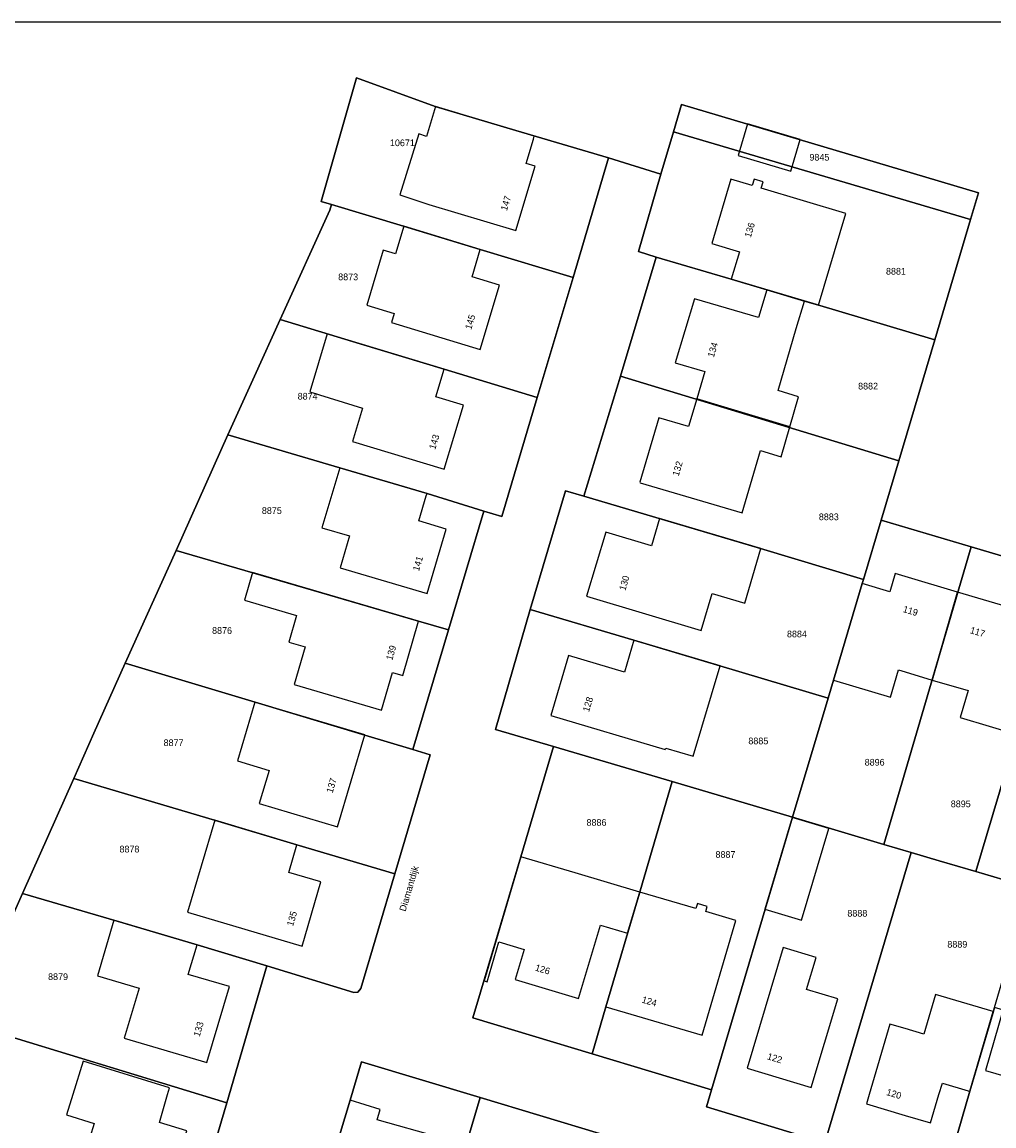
# Model space of a CAD drawing. Header units: metres. Extents: x 91564 to 92566, y 393362 to 394362.
# Tile 85 of 86: x 92408 to 92509, y 394247 to 394362. Entities that reach past the tile are written whole.
import ezdxf

# ---------------------------------------------------------------- set-up
doc = ezdxf.new("R2010")
doc.units = ezdxf.units.M
doc.linetypes.add('HIDDEN', pattern=[5.35, 2.675, -2.675])
for name, color, linetype in [('ADRES', 1, 'CONTINUOUS'), ('PAND', 1, 'CONTINUOUS'), ('PERCEEL', 7, 'CONTINUOUS'), ('PERCEELNUMMER', 7, 'CONTINUOUS'), ('TEC-RASTERVERDELING', 9, 'HIDDEN')]:
    doc.layers.add(name, color=color, linetype=linetype)

msp = doc.modelspace()

# ---------------------------------------------------------------- linework, layer by layer
at = {"layer": 'PAND'}
for points in [[(92461.351, 394346.983), (92460.398, 394347.264), (92461.17, 394349.827), (92461.261, 394350.131), (92450.947, 394353.229), (92450.006, 394350.104), (92449.181, 394350.378), (92447.202, 394343.998), (92450.241, 394342.989), (92459.342, 394340.267), (92461.351, 394346.983)], [(92489.042, 394349.786), (92483.53, 394351.422), (92482.543, 394348.095), (92488.055, 394346.459), (92489.042, 394349.786)], [(92484.213, 394345.64), (92484.014, 394344.969), (92481.809, 394345.623), (92479.816, 394338.907), (92482.712, 394338.058), (92481.827, 394335.185), (92485.546, 394334.082), (92489.486, 394332.908), (92490.947, 394332.48), (92493.793, 394342.067), (92484.973, 394344.684), (92485.172, 394345.355), (92484.213, 394345.64)], [(92457.638, 394334.554), (92454.769, 394335.419), (92455.613, 394338.296), (92447.623, 394340.712), (92446.752, 394337.835), (92445.487, 394338.217), (92443.748, 394332.475), (92446.621, 394331.609), (92446.332, 394330.654), (92455.606, 394327.845), (92457.638, 394334.554)], [(92488.632, 394330.03), (92489.486, 394332.908), (92485.546, 394334.082), (92484.687, 394331.187), (92477.996, 394333.149), (92475.964, 394326.454), (92479.074, 394325.552), (92478.23, 394322.673), (92487.96, 394319.78), (92488.879, 394322.913), (92486.729, 394323.543), (92488.632, 394330.03)], [(92453.871, 394322.011), (92450.981, 394322.887), (92451.857, 394325.777), (92439.635, 394329.48), (92437.794, 394323.403), (92443.326, 394321.727), (92442.267, 394318.234), (92451.847, 394315.331), (92453.871, 394322.011)], [(92487.96, 394319.78), (92478.23, 394322.673), (92477.386, 394319.794), (92474.257, 394320.712), (92472.287, 394313.99), (92472.329, 394313.917), (92482.98, 394310.793), (92484.882, 394317.28), (92487.041, 394316.647), (92487.96, 394319.78)], [(92452.064, 394309.071), (92449.213, 394309.928), (92449.98, 394312.544), (92450.053, 394312.793), (92440.926, 394315.484), (92439.074, 394309.222), (92441.97, 394308.366), (92440.989, 394305.048), (92450.08, 394302.359), (92452.064, 394309.071)], [(92484.935, 394307.049), (92474.342, 394310.194), (92473.497, 394307.347), (92468.723, 394308.764), (92466.711, 394302.06), (92478.694, 394298.502), (92479.835, 394302.346), (92483.239, 394301.335), (92484.935, 394307.049)], [(92431.816, 394304.533), (92430.973, 394301.654), (92436.424, 394300.057), (92435.61, 394297.274), (92437.337, 394296.768), (92436.186, 394292.833), (92445.303, 394290.165), (92446.455, 394294.1), (92447.511, 394293.791), (92449.179, 394299.457), (92431.816, 394304.533)], [(92505.465, 394302.498), (92500, 394304.125), (92498.962, 394304.434), (92498.393, 394302.538), (92495.518, 394303.394), (92492.516, 394293.311), (92498.467, 394291.539), (92499.309, 394294.367), (92500, 394294.161), (92502.84, 394293.315), (92505.465, 394302.498)], [(92511.496, 394300.702), (92505.465, 394302.498), (92502.84, 394293.315), (92506.574, 394292.203), (92505.735, 394289.385), (92511.802, 394287.579), (92514.394, 394296.28), (92514.811, 394297.68), (92511.81, 394298.574), (92512.366, 394300.443), (92511.496, 394300.702)], [(92480.676, 394294.79), (92471.665, 394297.477), (92470.672, 394294.144), (92464.846, 394295.872), (92462.979, 394289.607), (92474.94, 394286.044), (92474.989, 394286.207), (92477.864, 394285.351), (92480.676, 394294.79)], [(92443.557, 394287.572), (92432.076, 394291.012), (92430.242, 394284.86), (92433.558, 394283.871), (92432.529, 394280.421), (92440.694, 394277.987), (92443.557, 394287.572)], [(92438.973, 394272.22), (92435.603, 394273.223), (92436.46, 394276.108), (92427.87, 394278.659), (92425.024, 394269.072), (92437.005, 394265.515), (92438.973, 394272.22)], [(92492.021, 394277.812), (92488.186, 394278.951), (92485.339, 394269.365), (92489.173, 394268.226), (92492.021, 394277.812)], [(92468.186, 394267.71), (92471.011, 394266.861), (92472.28, 394271.164), (92465.536, 394273.174), (92459.858, 394274.854), (92456.007, 394261.883), (92456.32, 394261.794), (92457.555, 394265.962), (92460.211, 394265.171), (92459.275, 394262.035), (92465.883, 394260.049), (92468.186, 394267.71)], [(92472.28, 394271.164), (92471.011, 394266.861), (92468.745, 394259.174), (92471.937, 394258.233), (92478.807, 394256.208), (92482.322, 394268.204), (92479.176, 394269.131), (92479.332, 394269.659), (92478.296, 394269.964), (92478.14, 394269.437), (92472.28, 394271.164)], [(92429.414, 394261.302), (92425.109, 394262.557), (92426.039, 394265.658), (92417.34, 394268.216), (92415.622, 394262.415), (92419.965, 394261.129), (92418.417, 394255.903), (92427.056, 394253.344), (92429.414, 394261.302)], [(92483.493, 394252.772), (92490.201, 394250.759), (92492.967, 394260.003), (92489.71, 394260.979), (92490.715, 394264.332), (92487.266, 394265.365), (92483.493, 394252.772)], [(92506.596, 394250.398), (92506.759, 394250.35), (92509.213, 394258.675), (92503.192, 394260.45), (92501.972, 394256.312), (92500, 394256.893), (92498.416, 394257.36), (92496.246, 394250), (92495.959, 394249.026), (92500, 394247.829), (92502.665, 394247.04), (92503.539, 394250), (92503.891, 394251.196), (92506.596, 394250.398)], [(92513.451, 394257.846), (92510.216, 394258.791), (92508.388, 394252.533), (92511.623, 394251.587), (92513.451, 394257.846)], [(92424.966, 394246.214), (92422.086, 394247.098), (92422.949, 394250), (92423.158, 394250.703), (92414.123, 394253.482), (92413.052, 394250), (92412.4, 394247.88), (92415.268, 394246.999), (92413.463, 394241.13), (92422.543, 394238.337), (92424.966, 394246.214)], [(92445.149, 394248.45), (92442.01, 394249.414), (92438.416, 394237.429), (92448.11, 394234.523), (92449.115, 394237.875), (92449, 394237.909), (92451.297, 394245.553), (92444.836, 394247.374), (92445.149, 394248.45)]]:
    msp.add_lwpolyline(points, dxfattribs=at)
at = {"layer": 'PERCEEL'}
for points in [[(92564.497, 394362.049), (92247.844, 394362.049)], [(92401.774, 394257.483), (92407.796, 394271.018), (92413.143, 394283.035), (92415.246, 394287.761), (92418.531, 394295.067), (92423.828, 394306.848), (92429.258, 394318.926), (92432.011, 394325.047), (92434.705, 394330.972), (92439.904, 394342.404), (92440.071, 394342.988), (92439.007, 394343.309), (92442.538, 394355.744), (92442.675, 394356.225), (92450.92, 394353.233), (92459.336, 394350.714), (92468.995, 394347.85), (92474.478, 394346.148), (92475.792, 394350.576), (92476.635, 394353.435), (92507.67, 394344.224), (92506.834, 394341.415), (92503.097, 394328.863), (92499.336, 394316.229), (92497.481, 394309.999), (92506.891, 394307.228), (92516.653, 394304.353)], [(92439.007, 394343.309), (92440.071, 394342.988), (92447.584, 394340.719), (92455.61, 394338.295), (92465.304, 394335.372), (92468.995, 394347.85), (92459.336, 394350.714), (92450.92, 394353.233), (92442.675, 394356.225), (92442.538, 394355.744), (92439.007, 394343.309)], [(92475.792, 394350.576), (92506.834, 394341.415), (92507.67, 394344.224), (92476.635, 394353.435), (92475.792, 394350.576)], [(92503.097, 394328.863), (92506.834, 394341.415), (92475.792, 394350.576), (92474.478, 394346.148), (92472.129, 394338.067), (92474.006, 394337.491), (92481.825, 394335.185), (92490.755, 394332.531), (92503.097, 394328.863)], [(92491.615, 394244.96), (92479.26, 394248.722), (92479.786, 394250.498), (92467.294, 394254.264), (92454.825, 394258.009), (92457.24, 394266.055), (92459.855, 394274.85), (92463.283, 394286.38), (92457.193, 394288.152), (92460.832, 394300.692), (92464.524, 394313.092), (92466.447, 394312.528), (92470.254, 394325.062), (92474.006, 394337.491), (92472.129, 394338.067), (92474.478, 394346.148), (92468.995, 394347.85), (92465.304, 394335.372), (92461.552, 394322.817), (92457.87, 394310.393), (92455.991, 394310.969), (92452.284, 394298.545), (92448.562, 394286.061), (92450.39, 394285.485), (92446.693, 394273.075), (92443.145, 394261.08), (92442.815, 394260.715), (92442.405, 394260.685), (92433.332, 394263.467), (92429.124, 394249.139), (92424.818, 394234.548)], [(92440.071, 394342.988), (92439.904, 394342.404), (92434.705, 394330.972), (92443.081, 394328.434), (92451.855, 394325.775), (92461.552, 394322.817), (92465.304, 394335.372), (92455.61, 394338.295), (92447.584, 394340.719), (92440.071, 394342.988)], [(92499.336, 394316.229), (92503.097, 394328.863), (92490.755, 394332.531), (92481.825, 394335.185), (92474.006, 394337.491), (92470.254, 394325.062), (92499.336, 394316.229)], [(92434.705, 394330.972), (92432.011, 394325.047), (92429.258, 394318.926), (92440.943, 394315.478), (92450.05, 394312.79), (92455.991, 394310.969), (92457.87, 394310.393), (92461.552, 394322.817), (92451.855, 394325.775), (92443.081, 394328.434), (92434.705, 394330.972)], [(92499.336, 394316.229), (92470.254, 394325.062), (92466.447, 394312.528), (92476.443, 394309.567), (92484.887, 394307.044), (92495.646, 394303.83), (92497.481, 394309.999), (92499.336, 394316.229)], [(92429.258, 394318.926), (92423.828, 394306.848), (92439.016, 394302.418), (92449.175, 394299.455), (92452.284, 394298.545), (92455.991, 394310.969), (92450.05, 394312.79), (92440.943, 394315.478), (92429.258, 394318.926)], [(92495.646, 394303.83), (92484.887, 394307.044), (92476.443, 394309.567), (92466.447, 394312.528), (92464.524, 394313.092), (92460.832, 394300.692), (92471.665, 394297.475), (92480.628, 394294.799), (92491.952, 394291.42), (92492.51, 394293.292), (92495.515, 394303.39), (92495.646, 394303.83)], [(92506.891, 394307.228), (92497.481, 394309.999), (92495.646, 394303.83), (92495.515, 394303.39), (92492.51, 394293.292), (92491.952, 394291.42), (92488.24, 394278.975), (92497.773, 394276.147), (92506.891, 394307.228)], [(92423.828, 394306.848), (92418.531, 394295.067), (92432.104, 394291), (92443.555, 394287.57), (92448.562, 394286.061), (92452.284, 394298.545), (92449.175, 394299.455), (92439.016, 394302.418), (92423.828, 394306.848)], [(92516.653, 394304.353), (92506.891, 394307.228), (92497.773, 394276.147), (92500.617, 394275.303), (92503.542, 394274.435), (92507.393, 394273.303), (92511.648, 394287.57), (92514.675, 394297.72), (92516.653, 394304.353)], [(92526.135, 394301.561), (92516.653, 394304.353), (92514.675, 394297.72), (92511.648, 394287.57), (92507.393, 394273.303), (92513.044, 394271.641), (92516.852, 394270.521), (92526.135, 394301.561)], [(92488.24, 394278.975), (92491.952, 394291.42), (92480.628, 394294.799), (92471.665, 394297.475), (92460.832, 394300.692), (92457.193, 394288.152), (92463.283, 394286.38), (92475.666, 394282.706), (92488.24, 394278.975)], [(92418.531, 394295.067), (92415.246, 394287.761), (92413.143, 394283.035), (92427.84, 394278.667), (92436.46, 394276.105), (92446.693, 394273.075), (92450.39, 394285.485), (92448.562, 394286.061), (92443.555, 394287.57), (92432.104, 394291), (92418.531, 394295.067)], [(92467.294, 394254.264), (92468.745, 394259.17), (92472.314, 394271.29), (92475.666, 394282.706), (92463.283, 394286.38), (92459.855, 394274.85), (92457.24, 394266.055), (92454.825, 394258.009), (92467.294, 394254.264)], [(92446.693, 394273.075), (92436.46, 394276.105), (92427.84, 394278.667), (92413.143, 394283.035), (92407.796, 394271.018), (92417.665, 394268.116), (92426.035, 394265.655), (92433.332, 394263.467), (92442.405, 394260.685), (92442.815, 394260.715), (92443.145, 394261.08), (92446.693, 394273.075)], [(92488.24, 394278.975), (92475.666, 394282.706), (92472.314, 394271.29), (92468.745, 394259.17), (92467.294, 394254.264), (92479.786, 394250.498), (92488.24, 394278.975)], [(92500.617, 394275.303), (92497.773, 394276.147), (92488.24, 394278.975), (92479.786, 394250.498), (92479.26, 394248.722), (92491.615, 394244.96), (92500.617, 394275.303)], [(92509.344, 394259.114), (92513.044, 394271.641), (92507.393, 394273.303), (92503.542, 394274.435), (92500.617, 394275.303), (92491.615, 394244.96), (92504.085, 394241.16), (92505.089, 394244.582), (92506.755, 394250.35), (92509.158, 394258.485), (92509.344, 394259.114)], [(92433.332, 394263.467), (92426.035, 394265.655), (92417.665, 394268.116), (92407.796, 394271.018), (92401.774, 394257.483), (92429.124, 394249.139), (92433.332, 394263.467)], [(92509.344, 394259.114), (92509.158, 394258.485), (92506.755, 394250.35), (92505.089, 394244.582), (92534.393, 394235.694), (92538.754, 394250.435), (92532.3, 394252.34), (92523.788, 394254.852), (92509.344, 394259.114)], [(92424.818, 394234.548), (92429.124, 394249.139), (92401.774, 394257.483), (92399.156, 394251.598), (92395.721, 394243.606), (92424.818, 394234.548)], [(92435.502, 394227.76), (92447.62, 394222.793), (92455.606, 394249.709), (92443.197, 394253.436), (92442.01, 394249.41), (92438.338, 394237.195), (92435.502, 394227.76)], [(92438.338, 394237.195), (92442.01, 394249.41), (92443.197, 394253.436), (92455.606, 394249.709), (92468.066, 394245.93)], [(92468.066, 394245.93), (92455.606, 394249.709), (92447.62, 394222.793), (92459.71, 394217.837), (92462.987, 394228.775), (92465.8, 394238.165), (92468.066, 394245.93)]]:
    msp.add_lwpolyline(points, dxfattribs=at)
at = {"layer": 'TEC-RASTERVERDELING'}
msp.add_lwpolyline([(91564.497, 393362.049), (92564.497, 393362.049), (92564.497, 394362.049), (91564.497, 394362.049), (91564.497, 393362.049)], dxfattribs=at)

# ---------------------------------------------------------------- texts
at = {"layer": 'ADRES'}
for s, rotation, p in [('147', 73.298, (92458.395, 394342.282)), ('136', 73.499, (92483.877, 394339.48)), ('145', 73.201, (92454.671, 394329.869)), ('134', 73.098, (92480.013, 394326.961)), ('143', 73.201, (92450.908, 394317.342)), ('132', 73.7, (92476.34, 394314.558)), ('141', 73.505, (92449.206, 394304.634)), ('130', 73.298, (92470.768, 394302.599)), ('119', 343.401, (92499.713, 394300.428)), ('117', 343.401, (92506.723, 394298.224)), ('139', 73.602, (92446.415, 394295.314)), ('128', 73.402, (92466.97, 394289.931)), ('137', 73.402, (92440.182, 394281.451)), ('Diamantdijk', 73.402, (92447.806, 394269.083)), ('135', 73.602, (92436.052, 394267.539)), ('126', 343.298, (92461.282, 394262.975)), ('124', 343.602, (92472.432, 394259.63)), ('133', 73.499, (92426.296, 394256)), ('122', 343.298, (92485.53, 394253.705)), ('120', 343.499, (92497.988, 394249.969))]:
    msp.add_text(s, height=0.7, rotation=rotation, dxfattribs=at).set_placement(p)
at = {"layer": 'PERCEELNUMMER'}
for s, p in [('10671', (92446.179, 394349.085)), ('9845', (92490.005, 394347.575)), ('8881', (92498.001, 394335.667)), ('8873', (92440.772, 394335.08)), ('8882', (92495.089, 394323.666)), ('8874', (92436.536, 394322.611)), ('8875', (92432.797, 394310.666)), ('8883', (92490.988, 394310.012)), ('8876', (92427.596, 394298.138)), ('8884', (92487.656, 394297.776)), ('8877', (92422.528, 394286.413)), ('8885', (92483.625, 394286.6)), ('8896', (92495.774, 394284.374)), ('8895', (92504.77, 394280.024)), ('8886', (92466.711, 394278.084)), ('8878', (92417.921, 394275.299)), ('8887', (92480.185, 394274.737)), ('8888', (92493.97, 394268.595)), ('8889', (92504.416, 394265.354)), ('8879', (92410.463, 394261.968))]:
    msp.add_text(s, height=0.7, dxfattribs=at).set_placement(p)

doc.saveas('drawing.dxf')
